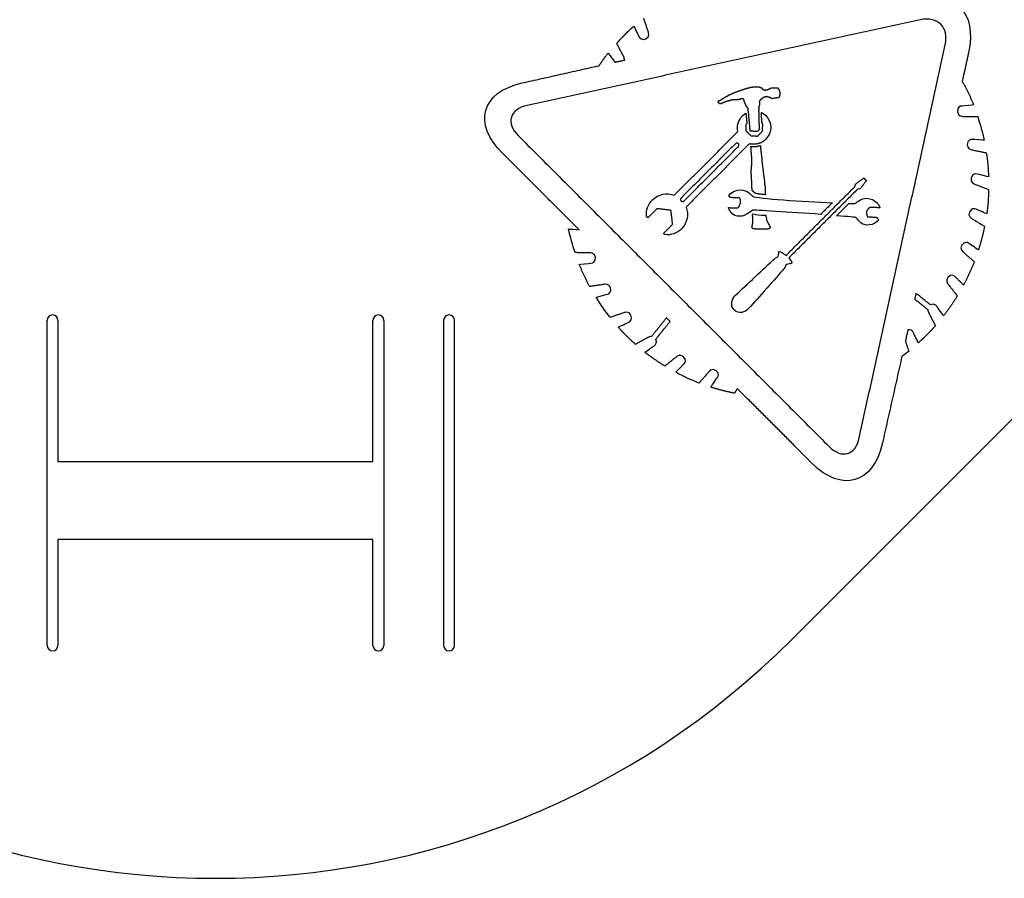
# Model space of a CAD drawing. Header units: millimetres. Extents: x -51 to 51, y -51 to 51.
# Tile 2 of 5: x -7 to 29, y -51 to -19. Entities that reach past the tile are written whole.
import ezdxf

# ---------------------------------------------------------------- set-up
doc = ezdxf.new("R2010")
doc.units = ezdxf.units.MM
doc.layers.add('Shape2DView', color=7, linetype='CONTINUOUS')

msp = doc.modelspace()

# ---------------------------------------------------------------- linework, layer by layer
at = {"layer": 'Shape2DView'}
for p, q in [((41.7193, -21.2132), (21.2132, -41.7193)), ((-6.2, -41.9296), (-6.2, -29.9624)), ((-5.8, -29.9624), (-5.8, -35.1624)), ((5.8, -35.1624), (5.8, -29.9624)), ((6.2, -29.9624), (6.2, -41.9296)), ((8.4, -29.9624), (8.4, -41.9296)), ((8.8, -41.9296), (8.8, -29.9624)), ((-5.8, -35.1624), (5.8, -35.1624)), ((-5.8, -38.0296), (-5.8, -41.9296)), ((5.8, -38.0296), (-5.8, -38.0296)), ((5.8, -41.9296), (5.8, -38.0296))]:
    msp.add_line(p, q, dxfattribs=at)
for centre, radius, start, end in [((-6, -29.9624), 0.2, 0, 180), ((6, -29.9624), 0.2, 0, 180), ((8.6, -29.9624), 0.2, 0, 180), ((0, -20.5061), 30, -135, -45), ((-6, -41.9296), 0.2, 180, 0), ((6, -41.9296), 0.2, 180, 0), ((8.6, -41.9296), 0.2, 180, 0)]:
    msp.add_arc(centre, radius, start, end, dxfattribs=at)
for points, degree in [([(25.7134, -18.0927), (27.2191, -17.7593), (28.0634, -18.6036), (27.73, -20.1094)], 3), ([(15.9421, -19.3457), (15.77, -18.8295)], 1), ([(26.8749, -19.8136), (27.0148, -19.1683), (26.6007, -18.7542), (25.9554, -18.894)], 3), ([(25.9554, -18.894), (11.4785, -22.0454)], 1), ([(15.0977, -19.4157), (15.2497, -19.2664), (15.4097, -19.1253)], 2), ([(15.4097, -19.1253), (15.4258, -19.1521), (15.5656, -19.4641), (15.5925, -19.5125)], 3), ([(14.7751, -19.7598), (14.9324, -19.5837), (15.0977, -19.4157)], 2), ([(15.5925, -19.5125), (15.6194, -19.5716), (15.6947, -19.6576), (15.8506, -19.5877)], 3), ([(15.8506, -19.5877), (16.0066, -19.5178), (15.9421, -19.3457), (15.9421, -19.3457)], 3), ([(15.0332, -20.2438), (14.7751, -19.7598)], 1), ([(23.7075, -34.285), (26.8749, -19.8136)], 1), ([(14.1244, -20.5826), (14.2857, -20.3406), (14.4632, -20.1148)], 2), ([(14.4632, -20.1148), (14.4739, -20.1363), (14.6514, -20.3783), (14.7052, -20.4535)], 3), ([(15.0601, -20.3568), (15.0601, -20.2922), (15.0332, -20.2438), (15.0332, -20.2438)], 3), ([(27.73, -20.1094), (27.4934, -21.1849)], 1), ([(11.2957, -21.2172), (14.1244, -20.5826)], 1), ([(14.7052, -20.4535), (15.0762, -20.3729)], 1), ([(15.0762, -20.3729), (15.0601, -20.3568)], 1), ([(10.5805, -23.8146), (9.45115, -22.7176), (9.78995, -21.5506), (11.2957, -21.2172)], 3), ([(19.6581, -21.3946), (19.6957, -21.3785)], 1), ([(19.6957, -21.3785), (19.7333, -21.3731)], 1), ([(19.7333, -21.3731), (19.7656, -21.3731)], 1), ([(19.7656, -21.3731), (19.7979, -21.3624)], 1), ([(19.7979, -21.3624), (19.8355, -21.357)], 1), ([(19.8355, -21.357), (19.8678, -21.357)], 1), ([(19.8678, -21.357), (19.9, -21.357)], 1), ([(19.9, -21.357), (19.9323, -21.357)], 1), ([(19.9323, -21.357), (19.9592, -21.3624)], 1), ([(19.9592, -21.3624), (19.9807, -21.3624)], 1), ([(19.9807, -21.3624), (20.0184, -21.3678)], 1), ([(20.0184, -21.3678), (20.0452, -21.3731)], 1), ([(20.0452, -21.3731), (20.0668, -21.3839)], 1), ([(20.0668, -21.3839), (20.0936, -21.3893)], 1), ([(20.0936, -21.3893), (20.1152, -21.4)], 1), ([(27.4934, -21.1849), (27.5364, -21.2172)], 1), ([(27.5364, -21.2172), (27.7515, -21.6151), (27.9182, -22.0292)], 2), ([(18.7277, -21.7657), (18.76, -21.7442)], 1), ([(18.76, -21.7442), (18.7869, -21.7281)], 1), ([(18.7869, -21.7281), (18.8137, -21.7119)], 1), ([(18.8137, -21.7119), (18.8514, -21.6958)], 1), ([(18.8514, -21.6958), (18.8783, -21.6797)], 1), ([(18.8783, -21.6797), (18.9052, -21.6635)], 1), ([(18.9052, -21.6635), (18.9428, -21.6474)], 1), ([(18.9428, -21.6474), (18.9697, -21.6313)], 1), ([(18.9697, -21.6313), (19.002, -21.6205)], 1), ([(19.002, -21.6205), (19.0665, -21.5882)], 1), ([(19.0665, -21.5882), (19.0988, -21.5775)], 1), ([(19.0988, -21.5775), (19.1364, -21.5614)], 1), ([(19.1364, -21.5614), (19.2009, -21.5398)], 1), ([(19.2009, -21.5398), (19.2709, -21.513)], 1), ([(19.2709, -21.513), (19.3354, -21.4914)], 1), ([(19.3354, -21.4914), (19.4053, -21.4646)], 1), ([(19.4053, -21.4646), (19.4376, -21.4538)], 1), ([(19.4376, -21.4538), (19.4806, -21.443)], 1), ([(19.4806, -21.443), (19.5451, -21.4215)], 1), ([(19.5451, -21.4215), (19.6204, -21.4)], 1), ([(19.6204, -21.4), (19.6581, -21.3946)], 1), ([(20.1152, -21.4), (20.1205, -21.4054)], 1), ([(20.1205, -21.4054), (20.1205, -21.4162)], 1), ([(20.1205, -21.4162), (20.1313, -21.4269)], 1), ([(20.1313, -21.4269), (20.1367, -21.4323)], 1), ([(20.1367, -21.4323), (20.142, -21.4377)], 1), ([(20.142, -21.4377), (20.1474, -21.443)], 1), ([(20.1474, -21.443), (20.1582, -21.4538)], 1), ([(20.1582, -21.4538), (20.1636, -21.4592)], 1), ([(20.1636, -21.4592), (20.1689, -21.4646)], 1), ([(20.1797, -21.755), (20.1636, -21.7711)], 1), ([(20.1689, -21.4646), (20.1797, -21.4646)], 1), ([(20.1797, -21.4646), (20.1851, -21.4699)], 1), ([(20.1904, -21.755), (20.1797, -21.755)], 1), ([(20.1851, -21.4699), (20.1904, -21.4753)], 1), ([(20.1904, -21.4753), (20.1958, -21.4699)], 1), ([(20.2066, -21.7496), (20.1904, -21.755)], 1), ([(20.1958, -21.4699), (20.2012, -21.4753)], 1), ([(20.2012, -21.4753), (20.212, -21.4753)], 1), ([(20.2173, -21.7388), (20.2066, -21.7496)], 1), ([(20.212, -21.4753), (20.2227, -21.4753)], 1), ([(20.2335, -21.7334), (20.2173, -21.7388)], 1), ([(20.2227, -21.4753), (20.2281, -21.4807)], 1), ([(20.2281, -21.4807), (20.2388, -21.4807)], 1), ([(20.2496, -21.7281), (20.2335, -21.7334)], 1), ([(20.2388, -21.4807), (20.255, -21.4753)], 1), ([(20.2604, -21.7281), (20.2496, -21.7281)], 1), ([(20.255, -21.4753), (20.2657, -21.4753)], 1), ([(20.2819, -21.7281), (20.2604, -21.7281)], 1), ([(20.2657, -21.4753), (20.2711, -21.4807)], 1), ([(20.2711, -21.4807), (20.2765, -21.4753)], 1), ([(20.2765, -21.4753), (20.2872, -21.4753)], 1), ([(20.2926, -21.7281), (20.2819, -21.7281)], 1), ([(20.2872, -21.4753), (20.3034, -21.4699)], 1), ([(20.3088, -21.7227), (20.2926, -21.7281)], 1), ([(20.3034, -21.4699), (20.3141, -21.4699)], 1), ([(20.3356, -21.7281), (20.3088, -21.7227)], 1), ([(20.3141, -21.4699), (20.3303, -21.4646)], 1), ([(20.3303, -21.4646), (20.3356, -21.4592)], 1), ([(20.3356, -21.4592), (20.3518, -21.4538)], 1), ([(20.3679, -21.7388), (20.3356, -21.7281)], 1), ([(20.3518, -21.4538), (20.3679, -21.4484)], 1), ([(20.3679, -21.4484), (20.384, -21.443)], 1), ([(20.4002, -21.7496), (20.3679, -21.7388)], 1), ([(20.384, -21.443), (20.3894, -21.4377)], 1), ([(20.3894, -21.4377), (20.3948, -21.4323)], 1), ([(20.3948, -21.4323), (20.4109, -21.4269)], 1), ([(20.4324, -21.7603), (20.4002, -21.7496)], 1), ([(20.4109, -21.4269), (20.4271, -21.4215)], 1), ([(20.4271, -21.4215), (20.4432, -21.4054)], 1), ([(20.4432, -21.4054), (20.4593, -21.4)], 1), ([(20.4593, -21.4), (20.7121, -21.3946)], 1), ([(20.7121, -21.3946), (20.7175, -21.4108)], 1), ([(20.7175, -21.4108), (20.7282, -21.4323)], 1), ([(20.7282, -21.4323), (20.7336, -21.4484)], 1), ([(20.7336, -21.4484), (20.7497, -21.4646)], 1), ([(20.7497, -21.7442), (20.7336, -21.7603)], 1), ([(20.7497, -21.4646), (20.7551, -21.4807)], 1), ([(20.7551, -21.7281), (20.7497, -21.7442)], 1), ([(20.7551, -21.4807), (20.7605, -21.4968)], 1), ([(20.7659, -21.7173), (20.7551, -21.7281)], 1), ([(20.7605, -21.4968), (20.7659, -21.513)], 1), ([(20.7659, -21.513), (20.7712, -21.5291)], 1), ([(20.7712, -21.7012), (20.7659, -21.7173)], 1), ([(20.7712, -21.5291), (20.7766, -21.5452)], 1), ([(20.7766, -21.685), (20.7712, -21.7012)], 1), ([(20.7766, -21.5452), (20.782, -21.5614)], 1), ([(20.782, -21.6582), (20.7766, -21.6743)], 1), ([(20.7766, -21.6743), (20.7766, -21.685)], 1), ([(20.782, -21.5614), (20.782, -21.5721)], 1), ([(20.782, -21.5721), (20.7874, -21.5882)], 1), ([(20.7874, -21.599), (20.782, -21.6151)], 1), ([(20.782, -21.6151), (20.7874, -21.6313)], 1), ([(20.7874, -21.642), (20.782, -21.6582)], 1), ([(20.7874, -21.5882), (20.7874, -21.599)], 1), ([(20.7874, -21.6313), (20.7874, -21.642)], 1), ([(11.4785, -22.0454), (10.8278, -22.1906), (10.6826, -22.6907), (11.1505, -23.1585)], 3), ([(18.5072, -21.8894), (18.5879, -21.8518)], 1), ([(18.5126, -21.9055), (18.5072, -21.8894)], 1), ([(18.5126, -21.9163), (18.5126, -21.9055)], 1), ([(18.5234, -21.927), (18.5126, -21.9163)], 1), ([(18.5287, -21.9432), (18.5234, -21.927)], 1), ([(18.5449, -21.9593), (18.5287, -21.9432)], 1), ([(18.5556, -21.9701), (18.5449, -21.9593)], 1), ([(18.5718, -21.9862), (18.5556, -21.9701)], 1), ([(18.5879, -21.9916), (18.5718, -21.9862)], 1), ([(18.5879, -21.8518), (18.6417, -21.8195)], 1), ([(18.6363, -21.9754), (18.5879, -21.9916)], 1), ([(18.6793, -21.9539), (18.6363, -21.9754)], 1), ([(18.6417, -21.8195), (18.6739, -21.798)], 1), ([(18.6739, -21.798), (18.7008, -21.7818)], 1), ([(18.7277, -21.9378), (18.6793, -21.9539)], 1), ([(18.7008, -21.7818), (18.7277, -21.7657)], 1), ([(18.7707, -21.9163), (18.7277, -21.9378)], 1), ([(18.7922, -21.9055), (18.7707, -21.9163)], 1), ([(18.8191, -21.9002), (18.7922, -21.9055)], 1), ([(18.8621, -21.8894), (18.8191, -21.9002)], 1), ([(18.9052, -21.8786), (18.8621, -21.8894)], 1), ([(18.9482, -21.8679), (18.9052, -21.8786)], 1), ([(18.9697, -21.8571), (18.9482, -21.8679)], 1), ([(18.9912, -21.8571), (18.9697, -21.8571)], 1), ([(19.0342, -21.8464), (18.9912, -21.8571)], 1), ([(19.0719, -21.841), (19.0342, -21.8464)], 1), ([(19.1149, -21.841), (19.0719, -21.841)], 1), ([(19.1525, -21.8356), (19.1149, -21.841)], 1), ([(19.1956, -21.8356), (19.1525, -21.8356)], 1), ([(19.2171, -21.8356), (19.1956, -21.8356)], 1), ([(19.2332, -21.8302), (19.2171, -21.8356)], 1), ([(19.2709, -21.8356), (19.2332, -21.8302)], 1), ([(19.287, -21.8302), (19.2709, -21.8356)], 1), ([(19.3085, -21.8195), (19.287, -21.8302)], 1), ([(19.3193, -21.8087), (19.3085, -21.8195)], 1), ([(19.3354, -21.8034), (19.3193, -21.8087)], 1), ([(19.3461, -21.8034), (19.3354, -21.8034)], 1), ([(19.3623, -21.798), (19.3461, -21.8034)], 1), ([(19.373, -21.798), (19.3623, -21.798)], 1), ([(19.3838, -21.798), (19.373, -21.798)], 1), ([(19.3945, -21.798), (19.3838, -21.798)], 1), ([(19.4107, -21.8034), (19.3945, -21.798)], 1), ([(19.4214, -21.8034), (19.4107, -21.8034)], 1), ([(19.4268, -21.8087), (19.4214, -21.8034)], 1), ([(19.4376, -21.8195), (19.4268, -21.8087)], 1), ([(19.4429, -21.8249), (19.4376, -21.8195)], 1), ([(19.4537, -21.8356), (19.4429, -21.8249)], 1), ([(19.4645, -21.8464), (19.4537, -21.8356)], 1), ([(19.4645, -21.8571), (19.4645, -21.8464)], 1), ([(19.4645, -21.8679), (19.4645, -21.8571)], 1), ([(19.4698, -21.8733), (19.4645, -21.8679)], 1), ([(19.4752, -21.9002), (19.4698, -21.8733)], 1), ([(19.4806, -21.9163), (19.4752, -21.9002)], 1), ([(19.4913, -21.927), (19.4806, -21.9163)], 1), ([(19.4967, -21.9539), (19.4913, -21.927)], 1), ([(19.5075, -21.9754), (19.4967, -21.9539)], 1), ([(19.5182, -21.997), (19.5075, -21.9754)], 1), ([(19.529, -22.0185), (19.5182, -21.997)], 1), ([(19.529, -22.0292), (19.529, -22.0185)], 1), ([(19.5344, -22.0346), (19.529, -22.0292)], 1), ([(19.5344, -22.0454), (19.5344, -22.0346)], 1), ([(19.5451, -22.0561), (19.5344, -22.0454)], 1), ([(19.5505, -22.0722), (19.5451, -22.0561)], 1), ([(19.5613, -22.083), (19.5505, -22.0722)], 1), ([(19.572, -22.1045), (19.5613, -22.083)], 1), ([(19.5828, -22.1153), (19.572, -22.1045)], 1), ([(19.5881, -22.1206), (19.5828, -22.1153)], 1), ([(20.0076, -22.0884), (20.0022, -22.1906)], 1), ([(20.0184, -22.0669), (20.0076, -22.0776)], 1), ([(20.0076, -22.0776), (20.0076, -22.0884)], 1), ([(20.0237, -22.0507), (20.0184, -22.0669)], 1), ([(20.0506, -21.8625), (20.0237, -21.9002)], 1), ([(20.0237, -21.9002), (20.0291, -21.9163)], 1), ([(20.0345, -22.0292), (20.0237, -22.04)], 1), ([(20.0237, -22.04), (20.0237, -22.0507)], 1), ([(20.0291, -21.9163), (20.0291, -21.927)], 1), ([(20.0291, -21.927), (20.0345, -21.9539)], 1), ([(20.0345, -21.9539), (20.0291, -21.9701)], 1), ([(20.0291, -21.9701), (20.0345, -21.9862)], 1), ([(20.0345, -21.9862), (20.0345, -22.0077)], 1), ([(20.0345, -22.0077), (20.0345, -22.0185)], 1), ([(20.0345, -22.0185), (20.0345, -22.0292)], 1), ([(20.0775, -21.8356), (20.0506, -21.8625)], 1), ([(20.0936, -21.8195), (20.0775, -21.8356)], 1), ([(20.1044, -21.8087), (20.0936, -21.8195)], 1), ([(20.1205, -21.7926), (20.1044, -21.8087)], 1), ([(20.1367, -21.7872), (20.1205, -21.7926)], 1), ([(20.1474, -21.7765), (20.1367, -21.7872)], 1), ([(20.1636, -21.7711), (20.1474, -21.7765)], 1), ([(20.4432, -21.7711), (20.4324, -21.7603)], 1), ([(20.4593, -21.7765), (20.4432, -21.7711)], 1), ([(20.4755, -21.7926), (20.4593, -21.7765)], 1), ([(20.4916, -21.798), (20.4755, -21.7926)], 1), ([(20.7336, -21.7603), (20.4916, -21.798)], 1), ([(27.4826, -22.0669), (27.4235, -22.0722), (27.3105, -22.1099), (27.3213, -22.282)], 3), ([(27.9182, -22.0292), (27.9182, -22.0292), (27.5525, -22.0615), (27.4826, -22.0669)], 3), ([(19.2386, -23.008), (19.1902, -22.809), (19.2493, -22.5885), (19.4053, -22.4325)], 3), ([(19.4053, -22.4325), (19.4618, -22.3761), (19.5344, -22.3357)], 2), ([(19.5344, -22.3357), (19.5344, -22.368)], 1), ([(19.5344, -22.368), (19.5451, -22.4648)], 1), ([(19.5451, -22.4648), (19.5559, -22.5616)], 1), ([(19.5935, -22.126), (19.5881, -22.1206)], 1), ([(19.6043, -22.1368), (19.5935, -22.126)], 1), ([(19.6097, -22.1422), (19.6043, -22.1368)], 1), ([(19.6204, -22.2497), (19.6097, -22.1422)], 1), ([(19.6365, -22.3519), (19.6204, -22.2497)], 1), ([(19.6419, -22.4541), (19.6365, -22.3519)], 1), ([(19.6527, -22.5509), (19.6419, -22.4541)], 1), ([(20.0022, -22.1906), (20.0076, -22.2174)], 1), ([(20.0076, -22.2282), (20.0022, -22.2443)], 1), ([(20.0022, -22.2443), (20.0022, -22.2981)], 1), ([(20.0022, -22.2981), (20.0076, -22.3465)], 1), ([(20.0076, -22.2174), (20.0076, -22.2282)], 1), ([(20.0076, -22.3465), (20.0076, -22.4003)], 1), ([(20.0076, -22.4003), (20.0076, -22.4541)], 1), ([(20.0076, -22.4541), (20.0076, -22.4756)], 1), ([(20.0076, -22.4756), (20.0076, -22.5078)], 1), ([(20.1044, -22.3035), (20.1931, -22.3465), (20.2657, -22.4218)], 2), ([(20.1044, -22.3465), (20.1044, -22.3035)], 1), ([(20.1044, -22.4003), (20.1044, -22.3465)], 1), ([(20.1098, -22.4487), (20.1044, -22.4003)], 1), ([(20.1098, -22.4702), (20.1098, -22.4487)], 1), ([(20.1098, -22.4917), (20.1098, -22.4702)], 1), ([(20.2657, -22.4218), (20.5077, -22.6638), (20.5077, -23.051), (20.2657, -23.293)], 3), ([(27.3213, -22.282), (27.3374, -22.4487), (27.5203, -22.4487), (27.5203, -22.4487)], 3), ([(27.5203, -22.4487), (28.0688, -22.4594)], 1), ([(28.0688, -22.4594), (28.1602, -22.7445), (28.2463, -23.0349), (28.3054, -23.3306)], 3), ([(19.572, -22.7068), (19.5344, -22.7445)], 1), ([(19.5344, -22.7445), (19.5344, -22.9811)], 1), ([(19.5559, -22.5616), (19.5666, -22.6584)], 1), ([(19.5666, -22.6584), (19.572, -22.7068)], 1), ([(19.6634, -22.6477), (19.6527, -22.5509)], 1), ([(19.6903, -22.9865), (19.6634, -22.6477)], 1), ([(20.0076, -22.5078), (20.0076, -22.5509)], 1), ([(20.0076, -22.5509), (20.0076, -22.6046)], 1), ([(20.0076, -22.6046), (20.0291, -22.9273)], 1), ([(20.1152, -22.5401), (20.1098, -22.4917)], 1), ([(20.1205, -22.5885), (20.1152, -22.5401)], 1), ([(20.1259, -22.6907), (20.1205, -22.5885)], 1), ([(20.1528, -22.7176), (20.1259, -22.6907)], 1), ([(20.1474, -22.9918), (20.1528, -22.7176)], 1), ([(11.1505, -23.1585), (22.5997, -34.6077)], 1), ([(16.8939, -25.3526), (19.2386, -23.008)], 1), ([(19.5344, -22.9811), (19.5935, -23.0402)], 1), ([(19.5935, -23.0402), (19.7011, -23.1478)], 1), ([(19.6957, -22.9918), (19.6903, -22.9865)], 1), ([(19.9484, -23.008), (19.6957, -22.9918)], 1), ([(19.7011, -23.1478), (19.7118, -23.1585)], 1), ([(19.7118, -23.1585), (19.9646, -23.1747)], 1), ([(20.0291, -22.9273), (19.9484, -23.008)], 1), ([(19.9646, -23.1747), (20.0452, -23.094)], 1), ([(20.0452, -23.094), (20.142, -22.9972)], 1), ([(20.142, -22.9972), (20.1474, -22.9918)], 1), ([(19.1472, -23.4543), (17.1467, -25.4548)], 1), ([(17.2542, -25.5624), (19.2547, -23.5619)], 1), ([(19.6634, -23.4543), (17.3295, -25.7882)], 1), ([(19.2547, -23.4543), (19.2225, -23.422), (19.1741, -23.4274), (19.1472, -23.4543)], 3), ([(19.2547, -23.5619), (19.287, -23.5296), (19.2816, -23.4812), (19.2547, -23.4543)], 3), ([(19.7064, -23.4651), (19.6634, -23.4543)], 1), ([(20.0506, -23.4328), (19.8866, -23.4973), (19.7064, -23.4651)], 2), ([(19.7172, -23.5511), (19.8933, -23.5874), (20.0614, -23.5188)], 2), ([(19.7226, -23.5888), (19.7172, -23.5511)], 1), ([(20.2657, -23.293), (20.1703, -23.3911), (20.0506, -23.4328)], 2), ([(20.0614, -23.5188), (20.0668, -23.535)], 1), ([(20.0668, -23.535), (20.0668, -23.5565)], 1), ([(20.0668, -23.5565), (20.0775, -23.6533)], 1), ([(27.6816, -23.4812), (27.6655, -23.6479), (27.8483, -23.6802), (27.8483, -23.6802)], 3), ([(27.8752, -23.2984), (27.816, -23.293), (27.6977, -23.3145), (27.6816, -23.4812)], 3), ([(28.3054, -23.3306), (28.2893, -23.3252), (27.9397, -23.2984), (27.8752, -23.2984)], 3), ([(13.393, -26.6272), (10.5805, -23.8146)], 1), ([(19.728, -23.6802), (19.7226, -23.5888)], 1), ([(19.7333, -23.7716), (19.728, -23.6802)], 1), ([(19.7387, -23.863), (19.7333, -23.7716)], 1), ([(19.7495, -23.9706), (19.7387, -23.863)], 1), ([(20.0775, -23.6533), (20.0883, -23.7501)], 1), ([(20.0883, -23.7501), (20.099, -23.8469)], 1), ([(20.099, -23.8469), (20.1044, -23.8953)], 1), ([(20.1044, -23.8953), (20.1098, -23.9437)], 1), ([(27.8483, -23.6802), (28.3861, -23.7877)], 1), ([(28.3861, -23.7877), (28.4345, -24.0835), (28.456, -24.3847), (28.4721, -24.6804)], 3), ([(19.728, -24.4331), (19.7495, -24.2287)], 1), ([(19.7495, -24.0566), (19.7495, -23.9706)], 1), ([(19.7495, -24.1427), (19.7495, -24.0566)], 1), ([(19.7495, -24.2287), (19.7495, -24.1427)], 1), ([(20.1098, -23.9437), (20.1152, -23.9921)], 1), ([(20.1152, -23.9921), (20.1205, -24.0405)], 1), ([(20.1205, -24.0405), (20.1259, -24.0889)], 1), ([(20.1259, -24.0889), (20.1259, -24.1104)], 1), ([(20.1259, -24.1104), (20.1259, -24.1212)], 1), ([(20.1259, -24.1212), (20.1259, -24.1319)], 1), ([(20.1259, -24.1319), (20.1367, -24.2179)], 1), ([(20.1367, -24.2179), (20.1904, -24.6374)], 1), ([(19.728, -24.5083), (19.728, -24.4331)], 1), ([(19.7333, -24.589), (19.728, -24.5083)], 1), ([(19.7387, -24.6697), (19.7333, -24.589)], 1), ([(20.1904, -24.6374), (20.2012, -24.7127)], 1), ([(28.0527, -24.5729), (27.9935, -24.5567), (27.8752, -24.5567), (27.8322, -24.7181)], 3), ([(28.4721, -24.6804), (28.4399, -24.6697), (28.1118, -24.589), (28.0527, -24.5729)], 3), ([(19.7441, -24.7503), (19.7387, -24.6697)], 1), ([(19.7441, -24.7934), (19.7441, -24.7503)], 1), ([(19.7495, -24.8418), (19.7441, -24.7934)], 1), ([(19.7495, -24.874), (19.7495, -24.8418)], 1), ([(19.7495, -24.9601), (19.7495, -24.874)], 1), ([(19.7495, -24.9923), (19.7495, -24.9601)], 1), ([(19.7548, -25.073), (19.7495, -24.9923)], 1), ([(20.2012, -24.7127), (20.2066, -24.7611)], 1), ([(20.2066, -24.7611), (20.212, -24.8095)], 1), ([(20.212, -24.8095), (20.212, -24.8418)], 1), ([(20.212, -24.8418), (20.2173, -24.9009)], 1), ([(20.2173, -24.9009), (20.2227, -24.9601)], 1), ([(20.2227, -24.9601), (20.2281, -24.9762)], 1), ([(20.2281, -24.9762), (20.2335, -24.9923)], 1), ([(20.2335, -24.9923), (20.2388, -25.0407)], 1), ([(23.53, -25.0515), (23.53, -25.0515), (23.5784, -24.9386), (23.5784, -24.9386)], 3), ([(23.5784, -24.9386), (23.8742, -24.7181)], 1), ([(23.971, -24.8149), (23.7505, -25.1106)], 1), ([(23.8742, -24.7181), (23.971, -24.8149)], 1), ([(27.8322, -24.7181), (27.7892, -24.8794), (27.9612, -24.9439), (27.9612, -24.9439)], 3), ([(27.9612, -24.9439), (28.4721, -25.1429)], 1), ([(16.0926, -25.5194), (16.3131, -25.3096), (16.6304, -25.2505), (16.8939, -25.3526)], 3), ([(18.8998, -25.3688), (18.8998, -25.3795), (19.0342, -25.1483), (19.3461, -25.159)], 3), ([(18.9589, -25.4387), (18.8998, -25.3688)], 1), ([(19.3461, -25.159), (19.5989, -25.1752), (19.7011, -25.3204), (19.7817, -25.3903)], 3), ([(19.7602, -25.1106), (19.7548, -25.073)], 1), ([(19.7602, -25.1752), (19.7602, -25.1106)], 1), ([(19.857, -25.2612), (19.8207, -25.2222), (19.7602, -25.1752)], 2), ([(19.8732, -25.2774), (19.857, -25.2612)], 1), ([(20.255, -25.3365), (19.9511, -25.3069), (19.8732, -25.2774)], 2), ([(20.2388, -25.0407), (20.2442, -25.0891)], 1), ([(20.2442, -25.0891), (20.2442, -25.1322)], 1), ([(20.2442, -25.1322), (20.2442, -25.1859)], 1), ([(20.2442, -25.1859), (20.2442, -25.2397)], 1), ([(20.2442, -25.2397), (20.2442, -25.2827)], 1), ([(20.2442, -25.2827), (20.2496, -25.3204)], 1), ([(20.2496, -25.3204), (20.255, -25.3365)], 1), ([(21.0079, -27.5736), (23.53, -25.0515)], 1), ([(23.6322, -25.1429), (21.11, -27.6651)], 1), ([(23.7505, -25.1106), (23.7505, -25.1106), (23.6322, -25.1429), (23.6322, -25.1429)], 3), ([(28.4721, -25.1429), (28.4667, -25.4387), (28.4399, -25.7452), (28.4022, -26.041)], 3), ([(15.8775, -26.1324), (15.8506, -25.9119), (15.9259, -25.6861), (16.0926, -25.5194)], 3), ([(17.1251, -25.4871), (17.1157, -25.5288), (17.1467, -25.5624)], 2), ([(17.1467, -25.4548), (17.1359, -25.4656), (17.1359, -25.4763), (17.1251, -25.4871)], 3), ([(17.1467, -25.5624), (17.1803, -25.5933), (17.2219, -25.5839)], 2), ([(17.2219, -25.5839), (17.2381, -25.5812), (17.2542, -25.5624)], 2), ([(19.3085, -25.4548), (18.9589, -25.4387)], 1), ([(19.2386, -25.8151), (19.2547, -25.799), (19.3999, -25.643), (19.3085, -25.4548)], 3), ([(19.7817, -25.3903), (19.9538, -25.4763), (21.6532, -25.5839), (22.718, -25.6269)], 3), ([(22.718, -25.6269), (22.2878, -26.0571)], 1), ([(22.8739, -26.1055), (23.331, -25.6484)], 1), ([(23.331, -25.6484), (23.3364, -25.6538)], 1), ([(23.3364, -25.6538), (23.4708, -25.6592), (23.5569, -25.6592), (23.5676, -25.6484)], 3), ([(23.5676, -25.6484), (23.6429, -25.6054), (23.772, -25.4548), (23.9764, -25.4656)], 3), ([(23.9764, -25.4656), (24.1592, -25.4763), (24.2668, -25.5409), (24.3205, -25.5946)], 3), ([(24.3205, -25.5946), (24.342, -25.6162)], 1), ([(24.342, -25.6162), (24.4052, -25.682), (24.4281, -25.7237)], 2), ([(24.4281, -25.7237), (24.4603, -25.7882)], 1), ([(16.2593, -25.8474), (15.9259, -26.1808)], 1), ([(16.7756, -25.9119), (16.2593, -25.8474)], 1), ([(16.8348, -26.4228), (16.7756, -25.9119)], 1), ([(17.3295, -25.7882), (17.4317, -26.0517), (17.3779, -26.3744), (17.1628, -26.5895)], 3), ([(18.889, -25.8098), (19.2386, -25.8151)], 1), ([(18.9643, -25.9496), (18.9052, -25.8797), (18.889, -25.8098), (18.889, -25.8098)], 3), ([(19.0181, -26.0249), (18.9872, -25.9912), (18.9643, -25.9496)], 2), ([(19.3139, -26.127), (19.1633, -26.127), (19.0719, -26.0786), (19.0181, -26.0249)], 3), ([(19.771, -25.9066), (19.728, -25.9388), (19.5182, -26.127), (19.3139, -26.127)], 3), ([(22.2878, -26.0571), (21.1907, -25.9818), (19.7979, -25.8904), (19.771, -25.9066)], 3), ([(19.7764, -26.0625), (19.7979, -26.041)], 1), ([(19.7817, -26.1217), (19.7764, -26.0625)], 1), ([(19.7979, -26.041), (19.8947, -26.0733), (20.0506, -26.0786), (20.2657, -26.0894)], 3), ([(20.2657, -26.0894), (20.2657, -26.1109)], 1), ([(23.5892, -26.1754), (23.5784, -26.1647), (23.288, -26.1432), (22.8739, -26.1055)], 3), ([(23.9925, -25.9227), (23.9871, -25.9496), (23.971, -25.9872), (23.9764, -26.0141)], 3), ([(23.9764, -26.0141), (23.9871, -26.0894)], 1), ([(23.9871, -26.0894), (24.0086, -26.1432)], 1), ([(24.1054, -25.799), (24.0207, -25.8568), (23.9925, -25.9227)], 2), ([(24.4657, -25.8151), (24.1054, -25.799)], 1), ([(24.4603, -25.7882), (24.4671, -25.8138), (24.4657, -25.8151)], 2), ([(27.7623, -25.9711), (27.6924, -26.127), (27.8537, -26.2131), (27.8537, -26.2131)], 3), ([(28.0096, -25.8635), (27.9505, -25.8366), (27.8376, -25.8205), (27.7623, -25.9711)], 3), ([(28.4022, -26.041), (28.3753, -26.0249), (28.0634, -25.885), (28.0096, -25.8635)], 3), ([(15.8829, -26.1378), (15.8775, -26.1324)], 1), ([(15.9259, -26.1808), (15.8829, -26.1378)], 1), ([(16.5013, -26.7562), (16.8348, -26.4228)], 1), ([(19.7656, -26.482), (19.7764, -26.4389)], 1), ([(19.7764, -26.4389), (19.7817, -26.4013)], 1), ([(19.7871, -26.1593), (19.7817, -26.1217)], 1), ([(19.7817, -26.4013), (19.7871, -26.3637)], 1), ([(19.7925, -26.2722), (19.7871, -26.1593)], 1), ([(19.7871, -26.3637), (19.7925, -26.3368)], 1), ([(19.7925, -26.2937), (19.7925, -26.2722)], 1), ([(19.7925, -26.3153), (19.7925, -26.2937)], 1), ([(19.7925, -26.3368), (19.7925, -26.3153)], 1), ([(20.2657, -26.1109), (20.2657, -26.1217)], 1), ([(20.2657, -26.1217), (20.2657, -26.1324)], 1), ([(20.2657, -26.1324), (20.2711, -26.1378)], 1), ([(20.2711, -26.1378), (20.2711, -26.1485)], 1), ([(20.2711, -26.1485), (20.2765, -26.1539)], 1), ([(20.2765, -26.1539), (20.2765, -26.1647)], 1), ([(20.2765, -26.1647), (20.2765, -26.1754)], 1), ([(20.2765, -26.1754), (20.2819, -26.1916)], 1), ([(20.2819, -26.1916), (20.2872, -26.2077)], 1), ([(20.2872, -26.2077), (20.2872, -26.2185)], 1), ([(20.2872, -26.2185), (20.2872, -26.2292)], 1), ([(20.2872, -26.2292), (20.2926, -26.2453)], 1), ([(20.2926, -26.2453), (20.2926, -26.2561)], 1), ([(20.2926, -26.2561), (20.298, -26.2722)], 1), ([(20.298, -26.2722), (20.3034, -26.2884)], 1), ([(20.3034, -26.2884), (20.3034, -26.2991)], 1), ([(20.3034, -26.2991), (20.3088, -26.3045)], 1), ([(20.3088, -26.3045), (20.3141, -26.3099)], 1), ([(20.3141, -26.3099), (20.3948, -26.4658)], 1), ([(20.3948, -26.4658), (20.4056, -26.4766)], 1), ([(23.5945, -26.1808), (23.5892, -26.1754)], 1), ([(23.7128, -26.3206), (23.6537, -26.2615), (23.616, -26.2023), (23.5945, -26.1808)], 3), ([(23.971, -26.4497), (23.8527, -26.4389), (23.772, -26.3798), (23.7128, -26.3206)], 3), ([(24.4227, -26.2561), (24.4227, -26.2561), (24.2936, -26.4712), (23.971, -26.4497)], 3), ([(24.0086, -26.1432), (24.342, -26.1647)], 1), ([(24.342, -26.1647), (24.4227, -26.2561)], 1), ([(27.8537, -26.2131), (28.3215, -26.4981)], 1), ([(13.0058, -26.5949), (13.0166, -26.5949), (13.2855, -26.6164), (13.393, -26.6272)], 3), ([(13.2424, -27.4661), (13.151, -27.1811), (13.065, -26.8907), (13.0058, -26.5949)], 3), ([(16.5497, -26.8046), (16.5013, -26.7562)], 1), ([(17.1628, -26.5895), (16.9961, -26.7562), (16.7702, -26.8315), (16.5497, -26.8046)], 3), ([(19.7548, -26.525), (19.7656, -26.482)], 1), ([(19.7871, -26.5895), (19.7548, -26.525)], 1), ([(19.857, -26.5949), (19.7871, -26.5895)], 1), ([(19.9269, -26.6003), (19.857, -26.5949)], 1), ([(19.9592, -26.6003), (19.9269, -26.6003)], 1), ([(19.9915, -26.6003), (19.9592, -26.6003)], 1), ([(20.056, -26.6003), (19.9915, -26.6003)], 1), ([(20.1205, -26.6003), (20.056, -26.6003)], 1), ([(20.1851, -26.6003), (20.1205, -26.6003)], 1), ([(20.2496, -26.6003), (20.1851, -26.6003)], 1), ([(20.3141, -26.6003), (20.2496, -26.6003)], 1), ([(20.3249, -26.6003), (20.3141, -26.6003)], 1), ([(20.3356, -26.6003), (20.3249, -26.6003)], 1), ([(20.3518, -26.5949), (20.3356, -26.6003)], 1), ([(20.3679, -26.5895), (20.3518, -26.5949)], 1), ([(20.384, -26.5841), (20.3679, -26.5895)], 1), ([(20.3948, -26.5734), (20.384, -26.5841)], 1), ([(20.4002, -26.568), (20.3948, -26.5734)], 1), ([(20.4056, -26.5626), (20.4002, -26.568)], 1), ([(20.4056, -26.4766), (20.4109, -26.4927)], 1), ([(20.4109, -26.5573), (20.4056, -26.5626)], 1), ([(20.4109, -26.4927), (20.4109, -26.5035)], 1), ([(20.4109, -26.5035), (20.4163, -26.5089)], 1), ([(20.4163, -26.5519), (20.4109, -26.5573)], 1), ([(20.4163, -26.5089), (20.4217, -26.5142)], 1), ([(20.4217, -26.5465), (20.4163, -26.5519)], 1), ([(20.4217, -26.5142), (20.4271, -26.5196)], 1), ([(20.4271, -26.5304), (20.4217, -26.5357)], 1), ([(20.4217, -26.5357), (20.4217, -26.5465)], 1), ([(20.4271, -26.5196), (20.4324, -26.525)], 1), ([(20.4324, -26.525), (20.4271, -26.5304)], 1), ([(28.3215, -26.4981), (28.2328, -26.9418), (28.0957, -27.3693)], 2), ([(27.4826, -27.1864), (27.3858, -27.3263), (27.531, -27.4392), (27.531, -27.4392)], 3), ([(27.7408, -27.1219), (27.687, -27.0896), (27.5794, -27.0466), (27.4826, -27.1864)], 3), ([(28.0957, -27.3693), (28.0903, -27.3639), (27.7892, -27.1596), (27.7408, -27.1219)], 3), ([(13.791, -27.4768), (13.2424, -27.4661)], 1), ([(13.9899, -27.6436), (13.9738, -27.4768), (13.791, -27.4768), (13.791, -27.4768)], 3), ([(20.6906, -27.6328), (20.739, -27.5844), (20.7497, -27.5091), (20.7497, -27.4661)], 3), ([(20.7497, -27.4661), (20.7269, -27.4432), (20.7443, -27.4284)], 2), ([(20.7443, -27.4284), (20.7712, -27.4016), (20.8411, -27.4392), (20.9326, -27.5091)], 3), ([(20.9326, -27.5091), (20.9433, -27.5199), (20.9917, -27.5575), (21.0079, -27.5736)], 3), ([(27.531, -27.4392), (27.9451, -27.7995)], 1), ([(13.3984, -27.9017), (13.3984, -27.9017), (13.7641, -27.8694), (13.8286, -27.8587)], 3), ([(13.7802, -28.7137), (13.5651, -28.3158), (13.3984, -27.9017)], 2), ([(13.8286, -27.8587), (13.8878, -27.8533), (14.0007, -27.8156), (13.9899, -27.6436)], 3), ([(19.1633, -29.0202), (19.5182, -28.6976), (20.2335, -28.0146), (20.5884, -27.692)], 3), ([(20.5884, -27.692), (20.6153, -27.6651), (20.6583, -27.6436), (20.6906, -27.6328)], 3), ([(21.1638, -27.8694), (21.1154, -27.8748), (21.0455, -27.8909), (20.9971, -27.9393)], 3), ([(21.11, -27.6651), (21.1208, -27.6758), (21.11, -27.6651), (21.1262, -27.6812)], 3), ([(21.1262, -27.6812), (21.2015, -27.7672), (21.2391, -27.8372), (21.2176, -27.8587)], 3), ([(21.2122, -27.864), (21.2001, -27.8788), (21.1638, -27.8694)], 2), ([(21.2176, -27.8587), (21.2122, -27.864)], 1), ([(27.9451, -27.7995), (27.7744, -28.2418), (27.5472, -28.6599)], 2), ([(20.9433, -28.0469), (20.6314, -28.4126), (19.9646, -29.1439), (19.6581, -29.5042)], 3), ([(20.9971, -27.9393), (20.9863, -27.9716), (20.9648, -28.0146), (20.9433, -28.0469)], 3), ([(27.2406, -28.3534), (27.1976, -28.3104), (27.0954, -28.2512), (26.9771, -28.3695)], 3), ([(14.3234, -28.6331), (13.7802, -28.7137)], 1), ([(14.5492, -28.7621), (14.5062, -28.6008), (14.3234, -28.6331), (14.3234, -28.6331)], 3), ([(26.9771, -28.3695), (26.8588, -28.4879), (26.9771, -28.6277), (26.9771, -28.6277)], 3), ([(26.9771, -28.6277), (27.3213, -29.0579)], 1), ([(27.5472, -28.6599), (27.2406, -28.3534)], 1), ([(14.0168, -29.1117), (14.0222, -29.1063), (14.3718, -29.0149), (14.4309, -28.9987)], 3), ([(14.4309, -28.9987), (14.4901, -28.9826), (14.5922, -28.9234), (14.5492, -28.7621)], 3), ([(25.7994, -28.9665), (25.751, -29.1762)], 1), ([(26.3318, -29.3913), (25.7994, -28.9665)], 1), ([(14.5385, -29.8484), (14.3449, -29.6118), (14.1782, -29.3698), (14.0168, -29.1117)], 3), ([(19.0504, -29.5096), (18.9428, -29.3483), (19.0665, -29.1063), (19.1633, -29.0202)], 3), ([(25.751, -29.1762), (26.2296, -29.558)], 1), ([(26.563, -29.4397), (26.5254, -29.3913), (26.4501, -29.3268), (26.3318, -29.3913)], 3), ([(27.3213, -29.0579), (27.086, -29.4384), (26.8104, -29.7946)], 2), ([(15.0547, -29.6763), (14.5385, -29.8484)], 1), ([(15.2967, -29.7677), (15.2268, -29.6118), (15.0547, -29.6763), (15.0547, -29.6763)], 3), ([(19.0988, -29.5688), (19.0665, -29.5392), (19.0504, -29.5096)], 2), ([(19.1741, -29.6333), (19.1364, -29.6091), (19.0988, -29.5688)], 2), ([(19.6581, -29.5042), (19.5828, -29.601), (19.3354, -29.7409), (19.1741, -29.6333)], 3), ([(26.2296, -29.558), (26.2296, -29.6226), (26.2565, -29.671), (26.2565, -29.671)], 3), ([(26.2565, -29.671), (26.5146, -30.1549)], 1), ([(26.8104, -29.7946), (26.7997, -29.7731), (26.5953, -29.4935), (26.563, -29.4397)], 3), ([(14.8342, -30.2087), (14.8611, -30.1926), (15.173, -30.0528), (15.2214, -30.0259)], 3), ([(15.2214, -30.0259), (15.2806, -29.999), (15.3666, -29.9237), (15.2967, -29.7677)], 3), ([(16.6089, -29.8645), (16.0604, -30.5529)], 1), ([(16.2163, -30.6551), (16.7433, -29.999)], 1), ([(16.7433, -29.999), (16.6089, -29.8645)], 1), ([(15.1246, -30.5206), (14.9754, -30.3687), (14.8342, -30.2087)], 2), ([(25.4982, -30.3109), (25.4068, -30.725)], 1), ([(25.6972, -30.4023), (25.6703, -30.3539), (25.6166, -30.2786), (25.4982, -30.3109)], 3), ([(25.8801, -30.7895), (25.8639, -30.7626), (25.7241, -30.4507), (25.6972, -30.4023)], 3), ([(26.5146, -30.1549), (26.3573, -30.3311), (26.192, -30.4991)], 2), ([(15.4688, -30.8433), (15.2927, -30.686), (15.1246, -30.5206)], 2), ([(15.9474, -30.5798), (15.4688, -30.8433)], 1), ([(16.0604, -30.5529), (15.9958, -30.5529), (15.9474, -30.5798), (15.9474, -30.5798)], 3), ([(16.1679, -30.8863), (16.2163, -30.8487), (16.2808, -30.7734), (16.2163, -30.6551)], 3), ([(25.4068, -30.725), (25.5305, -31.096)], 1), ([(26.192, -30.4991), (26.0401, -30.6483), (25.8801, -30.7895)], 2), ([(15.813, -31.1337), (15.8345, -31.1229), (16.1141, -30.9186), (16.1679, -30.8863)], 3), ([(16.5497, -31.6446), (16.1693, -31.4093), (15.813, -31.1337)], 2), ([(17.2381, -31.3004), (17.1198, -31.1821), (16.9799, -31.3004), (16.9799, -31.3004)], 3), ([(25.5305, -31.096), (25.4445, -31.1606), (25.3692, -31.2251), (25.2778, -31.2843)], 3), ([(16.9799, -31.3004), (16.5497, -31.6446)], 1), ([(17.2542, -31.5639), (17.2972, -31.5209), (17.3564, -31.4187), (17.2381, -31.3004)], 3), ([(25.2778, -31.2843), (24.5625, -34.4732)], 1), ([(16.9477, -31.8704), (17.2542, -31.5639)], 1), ([(17.8081, -32.2684), (17.3658, -32.0976), (16.9477, -31.8704)], 2), ([(18.1684, -31.8543), (17.8081, -32.2684)], 1), ([(18.4212, -31.8059), (18.2814, -31.7091), (18.1684, -31.8543), (18.1684, -31.8543)], 3), ([(18.4857, -32.064), (18.5234, -32.0156), (18.561, -31.9027), (18.4212, -31.8059)], 3), ([(18.2383, -32.419), (18.2437, -32.4136), (18.4481, -32.1124), (18.4857, -32.064)], 3), ([(19.1095, -32.6448), (18.6659, -32.5561), (18.2383, -32.419)], 2), ([(19.2171, -32.4727), (19.1095, -32.6448)], 1), ([(21.9705, -35.2261), (19.2171, -32.4727)], 1), ([(22.5997, -34.6077), (23.0675, -35.0756), (23.5676, -34.9304), (23.7075, -34.285)], 3), ([(24.5625, -34.4732), (24.2291, -35.979), (23.0621, -36.3178), (21.9705, -35.2261)], 3)]:
    msp.add_open_spline(points, degree=degree, dxfattribs=at)

doc.saveas('drawing.dxf')
